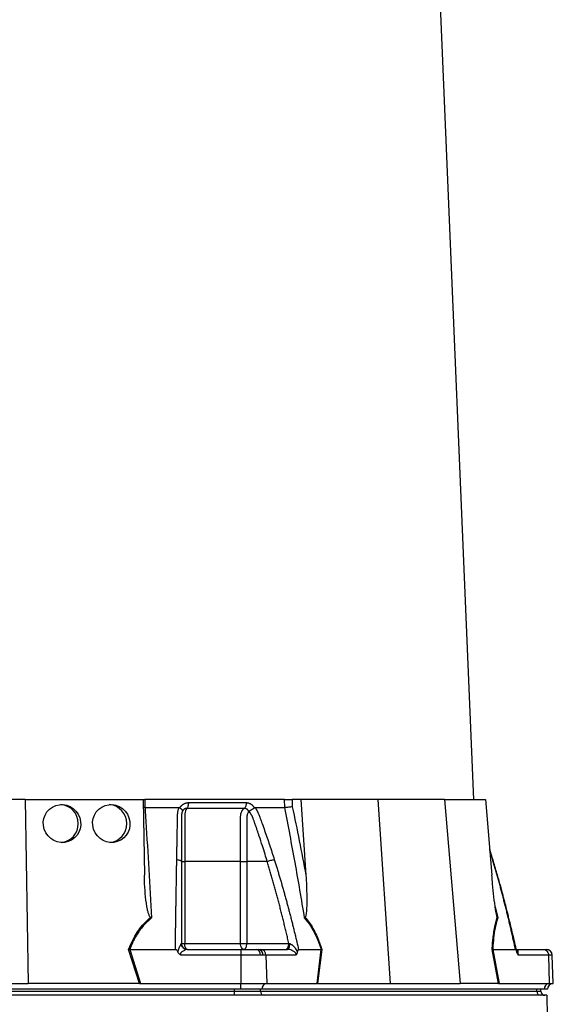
# Model space of a CAD drawing. Header units: millimetres. Extents: x 10 to 977, y 9 to 2126.
# Tile 4 of 7: x 488 to 756, y 575 to 1068. Entities that reach past the tile are written whole.
import ezdxf

# ---------------------------------------------------------------- set-up
doc = ezdxf.new("R2010")
doc.units = ezdxf.units.MM

msp = doc.modelspace()

# ---------------------------------------------------------------- linework, layer by layer
at = {"color": 7, "linetype": 'Continuous', "lineweight": 25}
for p, q in [((715.81, 677.2), (679.88, 1530.58)), ((491.15, 677.2), (424.46, 677.2)), ((491.15, 677.2), (492.75, 585.2)), ((491.15, 677.2), (550.23, 677.2)), ((550.23, 677.2), (550.89, 639.41)), ((550.4, 677.2), (551.11, 677.2)), ((551.11, 677.2), (551.14, 673.2)), ((621.04, 677.2), (551.11, 677.2)), ((621.14, 673.2), (621.04, 677.2)), ((624.86, 677.2), (624.95, 673.65)), ((629.21, 677.2), (624.86, 677.2)), ((629.21, 677.2), (631.74, 639.41)), ((667.81, 677.2), (629.21, 677.2)), ((667.81, 677.2), (673.98, 585.2)), ((701.15, 677.2), (667.81, 677.2)), ((701.15, 677.2), (708.92, 585.2)), ((701.15, 677.2), (721.63, 677.2)), ((721.63, 677.2), (724.83, 639.41)), ((551.14, 673.2), (550.3, 673.25)), ((568.66, 673.07), (568.74, 673.2)), ((605.83, 673.2), (605.9, 673.07)), ((725.38, 647.06), (723.75, 652.21)), ((571.07, 646.2), (571.07, 605.2)), ((599.03, 605.2), (599.03, 646.2)), ((612.41, 646.2), (602.19, 646.2)), ((602.19, 646.2), (602.19, 605.2)), ((548.37, 585.2), (543.02, 602.22)), ((543.61, 602.2), (543.6, 602.2)), ((543.6, 602.2), (548.95, 585.2)), ((543.61, 602.2), (566.4, 602.2)), ((569.4, 605.2), (571.07, 605.2)), ((571.07, 605.2), (599.03, 605.2)), ((572.32, 602.2), (599.26, 602.2)), ((599.03, 605.2), (602.19, 605.2)), ((599.26, 602.2), (606.93, 602.2)), ((602.19, 605.2), (623.2, 605.2)), ((606.93, 602.2), (607.95, 602.2)), ((607.95, 602.2), (609.13, 602.2)), ((609.13, 602.2), (622.6, 602.2)), ((628.07, 602.2), (639.46, 602.2)), ((637.31, 585.2), (639.47, 602.2)), ((639.8, 602.22), (637.64, 585.2)), ((639.47, 602.2), (639.46, 602.2)), ((728.21, 585.2), (725.02, 602.22)), ((725.26, 602.2), (728.45, 585.2)), ((725.27, 602.2), (725.26, 602.2)), ((725.27, 602.2), (736.66, 602.2)), ((737.12, 602.2), (750.58, 602.2)), ((750.58, 602.2), (752.11, 602.2)), ((599.26, 599.31), (569.19, 599.31)), ((599.26, 599.31), (599.26, 585.2)), ((608.95, 599.31), (599.26, 599.31)), ((610.24, 599.31), (608.95, 599.31)), ((611.73, 599.31), (610.24, 599.31)), ((611.73, 599.31), (612.15, 585.2)), ((626.76, 599.31), (611.73, 599.31)), ((753.18, 599.31), (738.15, 599.31)), ((753.18, 599.31), (753.61, 585.2)), ((755.6, 585.2), (755.11, 599.31)), ((599.26, 582.2), (316.35, 582.2)), ((422.86, 585.2), (492.75, 585.2)), ((548.06, 585.2), (492.75, 585.2)), ((548.37, 585.2), (548.95, 585.2)), ((548.95, 585.2), (599.26, 585.2)), ((596.08, 581.2), (596.08, 582.2)), ((599.26, 582.2), (599.26, 585.2)), ((599.26, 585.2), (612.15, 585.2)), ((609.65, 582.2), (599.26, 582.2)), ((609.07, 581.2), (609.07, 582.2)), ((751.1, 582.2), (609.65, 582.2)), ((612.15, 585.2), (637.31, 585.2)), ((637.31, 585.2), (637.64, 585.2)), ((637.84, 585.2), (673.98, 585.2)), ((673.98, 585.2), (708.92, 585.2)), ((728.1, 585.2), (708.92, 585.2)), ((728.21, 585.2), (728.45, 585.2)), ((728.45, 585.2), (753.61, 585.2)), ((747.35, 581.2), (747.35, 582.2)), ((749.36, 581.2), (749.36, 582.2)), ((752.71, 582.2), (751.1, 582.2)), ((753.61, 585.2), (755.6, 585.2)), ((319.53, 581.2), (596.08, 581.2)), ((596.08, 581.2), (609.07, 581.2)), ((596.08, 579.2), (596.08, 581.2)), ((609.07, 581.2), (747.35, 581.2))]:
    msp.add_line(p, q, dxfattribs=at)
at = {"color": 8, "linetype": 'Continuous', "lineweight": 25}
for p, q in [((725.25, 647.16), (723.77, 651.87)), ((725.25, 647.16), (725.36, 647.05)), ((725.36, 647.05), (725.25, 647.16)), ((726.55, 623.47), (727.81, 617.96)), ((755.11, 599.31), (753.18, 599.31)), ((747.35, 581.2), (749.36, 581.2))]:
    msp.add_line(p, q, dxfattribs=at)
at = {"color": 7, "linetype": 'Continuous', "lineweight": 25, "flags": 128}
for points in [[(572.4, 602.2), (572.14, 602.26), (571.89, 602.43), (571.66, 602.71), (571.46, 603.08), (571.29, 603.54), (571.17, 604.05), (571.09, 604.62), (571.07, 605.2)], [(600.69, 602.2), (600.37, 602.26), (600.06, 602.43), (599.77, 602.71), (599.52, 603.08), (599.31, 603.54), (599.16, 604.05), (599.06, 604.62), (599.03, 605.2)], [(600.69, 602.2), (600.99, 602.26), (601.27, 602.43), (601.53, 602.71), (601.75, 603.08), (601.94, 603.54), (602.08, 604.05), (602.16, 604.62), (602.19, 605.2)], [(622.6, 602.2), (622.8, 602.26), (623, 602.42), (623.19, 602.68), (623.35, 603.04), (623.48, 603.47), (623.59, 603.97), (623.65, 604.51), (623.68, 605.08)]]:
    msp.add_lwpolyline(points, dxfattribs=at)
at = {"color": 7, "linetype": 'Continuous', "lineweight": 25}
for centre, radius, start, end in [((508.42, 665.34), 9.37, 359.177, 86.4608), ((532.67, 665.33), 9.38, 359.1907, 85.1564), ((508.42, 665.07), 9.38, 274.8158, 0.8097), ((532.67, 665.07), 9.38, 276.1194, 0.7959), ((572.34, 605.18), 2.98, 181.9714, 269.6716), ((606.35, 599.65), 2.62, 352.5659, 77.2073), ((607.56, 599.54), 2.69, 354.9862, 81.6138), ((608.93, 599.4), 2.8, 357.9914, 85.78), ((752.11, 599.2), 3, 2, 90), ((612.48, 582.38), 2.84, 96.5779, 183.6099), ((753.93, 582.38), 2.84, 96.5777, 183.6098), ((755.71, 582.2), 3, 92, 180), ((610.95, 581.08), 1.88, 176.1896, 265.5971), ((749.22, 581.08), 1.88, 176.1898, 265.5968), ((751.36, 581.2), 2, 180, 270)]:
    msp.add_arc(centre, radius, start, end, dxfattribs=at)
for centre in [(509.64, 665.2), (534.31, 665.2)]:
    msp.add_ellipse(centre, major_axis=(-4.76, 8.29), ratio=0.974945, dxfattribs=at)
for centre, major_axis, ratio, start_param, end_param in [((549.6, 582.2), (17.02, -0.28), 0.175535, 1.645803, 1.664009), ((637.07, 582.2), (11.1, 0.22), 0.269565, 1.496149, 1.514355), ((728.87, 582.2), (5.92, -0.52), 0.499165, 1.726141, 1.744347)]:
    msp.add_ellipse(centre, major_axis=major_axis, ratio=ratio, start_param=start_param, end_param=end_param, dxfattribs=at)
for points, knots in [([(568.74, 673.2), (568.78, 673.27), (568.86, 673.4), (568.99, 673.59), (569.12, 673.78), (569.27, 673.96), (569.42, 674.12), (569.57, 674.29), (569.74, 674.44), (569.91, 674.58), (570.08, 674.72), (570.26, 674.85), (570.45, 674.97), (570.65, 675.08), (570.91, 675.22), (571.24, 675.37), (571.65, 675.5), (572.06, 675.6), (572.49, 675.66), (572.77, 675.67), (572.92, 675.67)], [0, 0, 0, 0, 0.044249, 0.088103, 0.131644, 0.174955, 0.21812, 0.261226, 0.304357, 0.347601, 0.391041, 0.434763, 0.478847, 0.523375, 0.568424, 0.654803, 0.740537, 0.826241, 0.912528, 1, 1, 1, 1]), ([(572.92, 675.67), (572.92, 675.39), (572.91, 675.1), (572.84, 674.51), (572.79, 674.22), (572.64, 673.7), (572.55, 673.47), (572.34, 673.08), (572.23, 672.92), (572.12, 672.81)], [0, 0, 0, 0, 0.25, 0.25, 0.5, 0.5, 0.75, 0.75, 1, 1, 1, 1]), ([(601.9, 675.67), (601.91, 675.39), (601.89, 675.09), (601.8, 674.51), (601.73, 674.22), (601.55, 673.7), (601.44, 673.47), (601.18, 673.08), (601.04, 672.92), (600.89, 672.81)], [0, 0, 0, 0, 0.25, 0.25, 0.5, 0.5, 0.75, 0.75, 1, 1, 1, 1]), ([(601.9, 675.67), (601.97, 675.67), (602.1, 675.67), (602.3, 675.66), (602.5, 675.63), (602.7, 675.6), (602.89, 675.55), (603.08, 675.5), (603.27, 675.44), (603.46, 675.36), (603.65, 675.28), (603.89, 675.16), (604.18, 674.99), (604.5, 674.76), (604.81, 674.51), (605.09, 674.22), (605.36, 673.91), (605.61, 673.57), (605.75, 673.33), (605.83, 673.2)], [0, 0, 0, 0, 0.043919, 0.087472, 0.13073, 0.173768, 0.216664, 0.259492, 0.30233, 0.345255, 0.388344, 0.431671, 0.51489, 0.596546, 0.677156, 0.757259, 0.837405, 0.91814, 1, 1, 1, 1]), ([(621.04, 677.2), (621.31, 677.2), (621.61, 677.2), (622.27, 677.2), (622.61, 677.2), (623.13, 677.2), (623.3, 677.2), (623.64, 677.2), (623.81, 677.2), (624.29, 677.2), (624.59, 677.2), (624.86, 677.2)], [0, 0, 0, 0, 0.25, 0.25, 0.5, 0.5, 0.625, 0.625, 0.75, 0.75, 1, 1, 1, 1]), ([(551.16, 673.2), (551.31, 670.88), (551.99, 660.58), (553.15, 642.2), (554.06, 626.06), (554.52, 617.96)], [0, 0, 0, 0, 0.127099, 0.56229, 1, 1, 1, 1]), ([(567.11, 647.16), (567.13, 647.85), (567.15, 649.22), (567.19, 651.27), (567.22, 653.31), (567.26, 655.33), (567.31, 657.95), (567.37, 661.15), (567.42, 664.31), (567.47, 666.82), (567.49, 668.31), (567.52, 669.37), (567.55, 669.97), (567.58, 670.48), (567.64, 670.99), (567.72, 671.51), (567.85, 672.09), (568, 672.65), (568.13, 673.02), (568.19, 673.2)], [0, 0, 0, 0, 0.077777, 0.1552, 0.232272, 0.308995, 0.385372, 0.530526, 0.674474, 0.747423, 0.819615, 0.846383, 0.869761, 0.889755, 0.906383, 0.929523, 0.9528, 0.976272, 1, 1, 1, 1]), ([(568.19, 673.2), (568.22, 673.2), (568.29, 673.2), (568.39, 673.18), (568.49, 673.16), (568.58, 673.12), (568.63, 673.08), (568.66, 673.07)], [0, 0, 0, 0, 0.212576, 0.416535, 0.614103, 0.807726, 1, 1, 1, 1]), ([(568.66, 673.07), (568.7, 673.04), (568.79, 672.98), (568.91, 672.89), (569.03, 672.8), (569.13, 672.72), (569.23, 672.64), (569.32, 672.55), (569.41, 672.47), (569.48, 672.4), (569.59, 672.28), (569.71, 672.14), (569.82, 671.97), (569.9, 671.82), (569.94, 671.7), (569.95, 671.6), (569.95, 671.51), (569.94, 671.44), (569.92, 671.37), (569.91, 671.32), (569.9, 671.3)], [0, 0, 0, 0, 0.0486522, 0.0964893, 0.1433903, 0.189242, 0.2339407, 0.2773919, 0.3195116, 0.3602249, 0.3994652, 0.5061737, 0.6030824, 0.689684, 0.7658152, 0.8315822, 0.8872965, 0.9334411, 0.9706863, 1, 1, 1, 1]), ([(569.85, 671.18), (569.83, 671.1), (569.78, 670.96), (569.72, 670.75), (569.66, 670.53), (569.61, 670.31), (569.56, 670.09), (569.52, 669.87), (569.49, 669.65), (569.46, 669.44), (569.44, 669.22), (569.42, 669.01), (569.41, 668.8), (569.4, 668.6), (569.4, 668.35), (569.4, 668.06), (569.4, 667.73), (569.4, 667.39), (569.4, 667.06), (569.4, 666.78), (569.4, 666.54), (569.4, 666.3), (569.4, 665.99), (569.4, 665.61), (569.4, 664.77), (569.4, 663.53), (569.4, 661.93), (569.4, 660.39), (569.4, 658.4), (569.4, 656.02), (569.4, 653.28), (569.4, 650.74), (569.4, 648.4), (569.4, 646.91), (569.4, 646.2)], [0, 0, 0, 0, 0.010662, 0.021198, 0.031594, 0.041839, 0.051919, 0.061821, 0.071533, 0.08104, 0.09033, 0.099392, 0.108213, 0.116783, 0.125091, 0.138719, 0.152205, 0.165558, 0.178786, 0.1919, 0.198167, 0.207477, 0.219813, 0.235151, 0.25346, 0.319418, 0.382864, 0.443812, 0.502275, 0.618272, 0.726011, 0.825493, 0.916782, 1, 1, 1, 1]), ([(572.12, 672.81), (572.07, 672.81), (571.97, 672.81), (571.83, 672.8), (571.68, 672.78), (571.54, 672.75), (571.4, 672.71), (571.26, 672.66), (571.12, 672.61), (570.91, 672.5), (570.67, 672.34), (570.41, 672.1), (570.22, 671.86), (570.07, 671.65), (569.97, 671.46), (569.92, 671.34), (569.9, 671.29)], [0, 0, 0, 0, 0.053313, 0.106595, 0.159871, 0.213165, 0.266504, 0.319912, 0.373414, 0.427035, 0.564482, 0.685233, 0.789261, 0.876464, 0.946724, 1, 1, 1, 1]), ([(572.12, 672.81), (572.05, 672.72), (571.83, 672.4), (571.48, 671.55), (571.16, 670.17), (571.05, 668.66), (571.08, 666.18), (571.07, 663.87), (571.07, 661.92), (571.07, 661.43), (571.07, 657.34), (571.07, 652.29), (571.07, 647.26), (571.07, 646.2)], [0, 0, 0, 0, 0.023775, 0.080089, 0.137234, 0.194941, 0.243599, 0.404386, 0.444584, 0.454632, 0.457146, 0.885499, 1, 1, 1, 1]), ([(600.89, 672.81), (599.82, 672.81), (597.52, 672.81), (594.15, 672.81), (590.55, 672.81), (588.07, 672.81), (585.47, 672.81), (582.97, 672.81), (579.26, 672.81), (575.73, 672.81), (573.27, 672.81), (572.12, 672.81)], [0.7589111, 0.7589111, 0.7589111, 0.7589111, 0.7820302, 0.8131687, 0.8443073, 0.8754458, 0.8754458, 0.9065844, 0.9377229, 0.9688615, 0.9919807, 0.9919807, 0.9919807, 0.9919807]), ([(599.03, 646.2), (599.03, 648.2), (599.03, 653.7), (599.03, 659.22), (599.04, 664.23), (599.06, 666.18), (599.01, 668.66), (599.19, 670.17), (599.71, 671.55), (600.33, 672.4), (600.76, 672.72), (600.89, 672.81)], [0, 0, 0, 0, 0.2159035, 0.5937612, 0.5956143, 0.7564038, 0.8050569, 0.8627666, 0.9199114, 0.9762245, 1, 1, 1, 1]), ([(603.12, 671.29), (603.11, 671.33), (603.08, 671.41), (603.01, 671.54), (602.92, 671.69), (602.8, 671.86), (602.66, 672.03), (602.48, 672.21), (602.27, 672.39), (602.02, 672.54), (601.75, 672.67), (601.47, 672.76), (601.19, 672.81), (600.99, 672.81), (600.89, 672.81)], [0, 0, 0, 0, 0.0385037, 0.0865137, 0.1440338, 0.2110288, 0.2874492, 0.3732496, 0.4684049, 0.5729224, 0.680036, 0.786786, 0.8933735, 1, 1, 1, 1]), ([(603.16, 671.12), (603.07, 671.05), (602.94, 670.94), (602.7, 670.63), (602.46, 670.14), (602.25, 669.35), (602.17, 668.35), (602.22, 666.15), (602.19, 663.87), (602.19, 661.92), (602.19, 661.43), (602.19, 657.34), (602.19, 652.29), (602.19, 647.26), (602.19, 646.2)], [0, 0, 0, 0, 0.017268, 0.0233499, 0.0548804, 0.0885667, 0.1230968, 0.1726696, 0.3485378, 0.392506, 0.4034968, 0.406244, 0.8747709, 1, 1, 1, 1]), ([(603.14, 671.3), (603.15, 671.31), (603.18, 671.34), (603.22, 671.38), (603.27, 671.42), (603.34, 671.47), (603.42, 671.52), (603.51, 671.57), (603.62, 671.63), (603.74, 671.7), (603.87, 671.77), (604.02, 671.85), (604.18, 671.94), (604.35, 672.04), (604.54, 672.15), (604.74, 672.28), (604.96, 672.42), (605.2, 672.57), (605.43, 672.73), (605.67, 672.9), (605.82, 673.01), (605.9, 673.07)], [0, 0, 0, 0, 0.017248, 0.037456, 0.060913, 0.087838, 0.118407, 0.152763, 0.191026, 0.233291, 0.279627, 0.330072, 0.384627, 0.443251, 0.505852, 0.572276, 0.648655, 0.730209, 0.816408, 0.906598, 1, 1, 1, 1]), ([(612.41, 646.2), (612.04, 647.42), (611.24, 650.06), (609.91, 654.29), (608.76, 657.78), (607.89, 660.38), (607.37, 661.92), (606.83, 663.52), (606.39, 664.79), (606.07, 665.7), (605.88, 666.24), (605.69, 666.77), (605.49, 667.31), (605.3, 667.84), (605.14, 668.27), (605.02, 668.6), (604.91, 668.83), (604.79, 669.06), (604.66, 669.31), (604.51, 669.56), (604.34, 669.82), (604.15, 670.09), (603.95, 670.36), (603.74, 670.63), (603.51, 670.91), (603.35, 671.09), (603.26, 671.18)], [0, 0, 0, 0, 0.1430849, 0.3087961, 0.4974272, 0.5558348, 0.6167425, 0.6801666, 0.746121, 0.7674049, 0.7887232, 0.8100742, 0.8314556, 0.8528654, 0.8743009, 0.8830022, 0.8923359, 0.9022824, 0.9128154, 0.9239043, 0.9355143, 0.9476077, 0.9601447, 0.9730839, 0.986383, 1, 1, 1, 1]), ([(605.9, 673.07), (605.92, 673.08), (605.96, 673.11), (606.03, 673.14), (606.1, 673.17), (606.17, 673.19), (606.25, 673.2), (606.3, 673.2), (606.32, 673.2)], [0, 0, 0, 0, 0.160202, 0.321039, 0.484027, 0.650625, 0.822199, 1, 1, 1, 1]), ([(606.32, 673.2), (606.4, 673.1), (606.54, 672.89), (606.74, 672.58), (606.94, 672.26), (607.12, 671.94), (607.3, 671.62), (607.47, 671.3), (607.64, 670.97), (607.79, 670.65), (607.98, 670.23), (608.22, 669.64), (608.54, 668.79), (608.93, 667.73), (609.37, 666.52), (610.11, 664.5), (611.11, 661.68), (612.36, 658.08), (613.58, 654.46), (614.77, 650.83), (615.55, 648.39), (615.94, 647.16)], [0, 0, 0, 0, 0.0134228, 0.0267382, 0.0399565, 0.0530881, 0.0661437, 0.0791341, 0.0920702, 0.1049632, 0.1178244, 0.141662, 0.1728313, 0.2170572, 0.2634911, 0.3121266, 0.4491557, 0.58733, 0.7237611, 0.8613131, 1, 1, 1, 1]), ([(631.09, 617.96), (629.58, 627.22), (628, 636.46), (624.69, 654.87), (622.95, 664.05), (621.13, 673.2)], [0, 0, 0, 0, 0.5, 0.5, 1, 1, 1, 1]), ([(624.95, 673.65), (624.94, 673.65), (624.66, 673.59), (624.03, 673.48), (623, 673.35), (621.99, 673.25), (621.42, 673.22), (621.14, 673.2)], [0, 0, 0, 0, 0.005471, 0.269785, 0.513892, 0.756927, 1, 1, 1, 1]), ([(566.4, 602.2), (566.41, 603.04), (566.43, 604.71), (566.47, 607.2), (566.51, 609.68), (566.54, 612.14), (566.58, 614.59), (566.62, 617.02), (566.65, 619.43), (566.69, 621.83), (566.73, 624.21), (566.77, 626.58), (566.8, 628.93), (566.84, 631.27), (566.88, 633.58), (566.92, 635.89), (566.96, 638.17), (567, 640.44), (567.04, 642.7), (567.07, 644.94), (567.1, 646.42), (567.11, 647.16)], [0, 0, 0, 0, 0.055211, 0.110128, 0.164753, 0.219086, 0.273129, 0.326884, 0.38035, 0.43353, 0.486425, 0.539036, 0.591365, 0.643413, 0.695181, 0.746671, 0.797884, 0.848822, 0.899487, 0.949879, 1, 1, 1, 1]), ([(567.11, 647.16), (567.41, 647.14), (567.72, 647.1), (568.28, 646.98), (568.55, 646.9), (568.97, 646.72), (569.14, 646.62), (569.35, 646.41), (569.4, 646.3), (569.4, 646.2)], [0, 0, 0, 0, 0.25, 0.25, 0.5, 0.5, 0.75, 0.75, 1, 1, 1, 1]), ([(569.4, 646.2), (569.4, 645.49), (569.4, 644.07), (569.4, 641.92), (569.4, 639.75), (569.4, 637.57), (569.4, 635.37), (569.4, 633.15), (569.4, 630.91), (569.4, 628.66), (569.4, 626.39), (569.4, 624.11), (569.4, 621.8), (569.4, 619.48), (569.4, 617.14), (569.4, 614.79), (569.4, 612.42), (569.4, 610.03), (569.4, 607.62), (569.4, 606.01), (569.4, 605.2)], [0, 0, 0, 0, 0.0526354, 0.1056085, 0.1589205, 0.2125726, 0.2665659, 0.3209015, 0.3755805, 0.4306039, 0.4859727, 0.541688, 0.5977508, 0.6541621, 0.7109228, 0.7680338, 0.8254961, 0.8833107, 0.9414784, 1, 1, 1, 1]), ([(569.4, 646.2), (569.4, 646.2), (569.56, 646.2), (570.14, 646.2), (570.57, 646.2), (571.07, 646.2)], [0, 0, 0, 0, 0.5, 0.5, 1, 1, 1, 1]), ([(599.03, 646.2), (599.49, 646.2), (600.04, 646.2), (601.15, 646.2), (601.71, 646.2), (602.19, 646.2)], [0, 0, 0, 0, 0.5, 0.5, 1, 1, 1, 1]), ([(612.41, 646.2), (612.66, 646.3), (612.95, 646.41), (613.58, 646.62), (613.92, 646.72), (614.57, 646.9), (614.9, 646.98), (615.47, 647.1), (615.73, 647.14), (615.94, 647.16)], [0, 0, 0, 0, 0.25, 0.25, 0.5, 0.5, 0.75, 0.75, 1, 1, 1, 1]), ([(623.2, 605.2), (623.01, 606.06), (622.61, 607.76), (622.02, 610.31), (621.41, 612.84), (620.8, 615.34), (620.19, 617.83), (619.57, 620.3), (618.95, 622.75), (618.32, 625.18), (617.68, 627.6), (617.04, 629.99), (616.4, 632.36), (615.75, 634.72), (615.09, 637.05), (614.43, 639.37), (613.76, 641.66), (613.09, 643.94), (612.64, 645.45), (612.41, 646.2)], [0, 0, 0, 0, 0.061953, 0.123509, 0.18467, 0.245435, 0.305808, 0.365787, 0.425376, 0.484574, 0.543383, 0.601804, 0.659839, 0.717488, 0.774754, 0.831636, 0.888137, 0.944258, 1, 1, 1, 1]), ([(615.94, 647.16), (616.15, 646.49), (616.57, 645.15), (617.19, 643.13), (617.81, 641.09), (618.42, 639.04), (619.03, 636.98), (619.63, 634.9), (620.23, 632.81), (620.82, 630.71), (621.41, 628.6), (621.99, 626.47), (622.57, 624.33), (623.14, 622.17), (623.71, 620.01), (624.27, 617.83), (624.83, 615.63), (625.38, 613.43), (625.93, 611.21), (626.47, 608.97), (627.01, 606.73), (627.54, 604.47), (627.89, 602.96), (628.07, 602.2)], [0, 0, 0, 0, 0.045336, 0.090894, 0.136674, 0.182678, 0.228907, 0.275362, 0.322044, 0.368954, 0.416093, 0.463462, 0.511063, 0.558896, 0.606962, 0.655262, 0.703798, 0.752569, 0.801578, 0.850824, 0.900309, 0.950034, 1, 1, 1, 1]), ([(736.66, 602.2), (736.48, 603.04), (736.12, 604.71), (735.56, 607.2), (735, 609.68), (734.44, 612.14), (733.87, 614.59), (733.29, 617.02), (732.71, 619.43), (732.12, 621.83), (731.52, 624.21), (730.92, 626.58), (730.32, 628.93), (729.7, 631.27), (729.09, 633.58), (728.46, 635.89), (727.83, 638.17), (727.2, 640.44), (726.55, 642.7), (725.9, 644.94), (725.46, 646.42), (725.25, 647.16)], [0, 0, 0, 0, 0.055211, 0.1101282, 0.1647529, 0.2190862, 0.2731293, 0.3268835, 0.38035, 0.4335301, 0.4864251, 0.5390363, 0.5913651, 0.6434129, 0.6951811, 0.7466711, 0.7978843, 0.8488223, 0.8994865, 0.9498786, 1, 1, 1, 1]), ([(737.27, 601.24), (736.94, 602.7), (736.28, 605.66), (735.3, 609.88), (734.39, 613.7), (733.61, 616.87), (732.97, 619.47), (732.31, 622.1), (731.49, 625.28), (730.39, 629.45), (729.01, 634.53), (727.33, 640.51), (726.06, 644.77), (725.38, 647.06)], [0, 0, 0, 0, 0.094551, 0.191235, 0.273987, 0.342803, 0.397681, 0.443649, 0.5146, 0.605701, 0.716955, 0.848375, 1, 1, 1, 1]), ([(554.02, 618.2), (553.94, 618.26), (553.64, 618.47), (553.23, 619.31), (552.79, 620.56), (552.11, 623.73), (551.41, 628.52), (551.03, 634.29), (550.93, 637.92), (550.89, 639.41)], [0, 0, 0, 0, 0.0143562, 0.0496269, 0.1243711, 0.1994397, 0.4963827, 0.7937534, 1, 1, 1, 1]), ([(631.74, 639.41), (631.87, 637.6), (631.96, 635.8), (632.11, 632.2), (632.16, 630.4), (632.19, 627.7), (632.2, 626.81), (632.18, 625.02), (632.16, 624.12), (632.11, 622.79), (632.09, 622.34), (632.03, 621.46), (632, 621.02), (631.9, 620.15), (631.85, 619.72), (631.73, 619.09), (631.68, 618.88), (631.59, 618.59), (631.56, 618.5), (631.47, 618.33), (631.43, 618.25), (631.36, 618.2)], [0, 0, 0, 0, 0.25, 0.25, 0.5, 0.5, 0.625, 0.625, 0.75, 0.75, 0.8125, 0.8125, 0.875, 0.875, 0.9375, 0.9375, 0.96875, 0.96875, 0.984375, 0.984375, 1, 1, 1, 1]), ([(727.58, 618.2), (727.54, 618.26), (727.43, 618.47), (727.22, 619.31), (726.97, 620.56), (726.48, 623.73), (725.86, 628.52), (725.28, 634.29), (724.96, 637.92), (724.83, 639.41)], [0, 0, 0, 0, 0.014357, 0.049628, 0.124372, 0.19944, 0.496383, 0.793754, 1, 1, 1, 1]), ([(543.02, 602.22), (543.28, 602.87), (544.26, 605.33), (546.05, 608.91), (548.63, 612.74), (551.15, 615.73), (553.09, 617.4), (554.02, 618.2)], [0, 0, 0, 0, 0.106661, 0.403143, 0.607796, 0.812343, 1, 1, 1, 1]), ([(554.52, 617.96), (553.07, 616.69), (550.13, 614.1), (546.81, 609.24), (544.77, 605.16), (543.84, 602.79), (543.61, 602.2)], [0, 0, 0, 0, 0.297892, 0.606735, 0.903183, 1, 1, 1, 1]), ([(554.52, 617.96), (554.52, 617.96), (554.35, 618.04), (554.18, 618.12), (554.02, 618.2)], [0, 0, 0, 0, 0.022126, 1, 1, 1, 1]), ([(631.36, 618.2), (631.27, 618.12), (631.17, 618.04), (631.09, 617.96), (631.09, 617.96)], [0, 0, 0, 0, 0.977891, 1, 1, 1, 1]), ([(639.46, 602.2), (639.27, 602.79), (638.47, 605.16), (636.84, 609.18), (634.29, 614.04), (632.17, 616.64), (631.09, 617.96)], [0, 0, 0, 0, 0.096818, 0.393268, 0.691599, 1, 1, 1, 1]), ([(631.36, 618.2), (632.03, 617.4), (633.43, 615.73), (635.31, 612.74), (637.3, 608.91), (638.75, 605.33), (639.58, 602.87), (639.8, 602.22)], [0, 0, 0, 0, 0.1876569, 0.3922037, 0.5968573, 0.8933391, 1, 1, 1, 1]), ([(725.02, 602.22), (725.06, 602.88), (725.2, 605.33), (725.54, 608.91), (726.14, 612.74), (726.78, 615.73), (727.32, 617.4), (727.58, 618.2)], [0, 0, 0, 0, 0.1066772, 0.403092, 0.6077706, 0.8123424, 1, 1, 1, 1]), ([(727.81, 617.96), (727.4, 616.69), (726.59, 614.1), (725.82, 609.24), (725.44, 605.16), (725.3, 602.79), (725.27, 602.2)], [0, 0, 0, 0, 0.297916, 0.606787, 0.903164, 1, 1, 1, 1]), ([(727.81, 617.96), (727.8, 617.96), (727.72, 618.04), (727.65, 618.12), (727.58, 618.2)], [0, 0, 0, 0, 0.022111, 1, 1, 1, 1]), ([(567.71, 600.79), (567.67, 600.9), (567.5, 601.26), (567.23, 601.7), (566.86, 602.06), (566.61, 602.18), (566.46, 602.2), (566.42, 602.2)], [0, 0, 0, 0, 0.171807, 0.597024, 0.766212, 0.93736, 1, 1, 1, 1]), ([(567.71, 600.79), (567.73, 600.87), (567.79, 601.29), (568.08, 602.34), (568.6, 603.58), (569.07, 604.56), (569.29, 604.96), (569.35, 605.06), (569.36, 605.08)], [0, 0, 0, 0, 0.0440604, 0.2243762, 0.5925862, 0.8113834, 0.9611846, 1, 1, 1, 1]), ([(572.32, 602.2), (572.32, 602.2), (572.26, 602.2), (572.08, 602.16), (571.64, 602.01), (570.84, 601.67), (569.86, 601.15), (569.17, 600.57), (568.96, 600.23), (568.9, 599.99), (568.92, 599.76), (569.03, 599.52), (569.14, 599.39), (569.19, 599.31), (569.19, 599.31)], [0, 0, 0, 0, 0.0000102, 0.1190928, 0.1714991, 0.3642736, 0.6638765, 0.7848179, 0.8369307, 0.8702052, 0.9125012, 0.9532894, 0.9999883, 1, 1, 1, 1]), ([(572.4, 602.2), (572.01, 602.2), (571.61, 602.28), (570.89, 602.58), (570.55, 602.8), (570, 603.36), (569.78, 603.69), (569.48, 604.42), (569.4, 604.81), (569.4, 605.2)], [0, 0, 0, 0, 0.25, 0.25, 0.5, 0.5, 0.75, 0.75, 1, 1, 1, 1]), ([(599.26, 602.2), (599.26, 602.15), (599.26, 602.05), (599.26, 601.27), (599.26, 600.3), (599.26, 599.63), (599.26, 599.31)], [0, 0, 0, 0, 0.270701, 0.562317, 0.789298, 1, 1, 1, 1]), ([(621.7, 602.2), (621.9, 602.2), (622.1, 602.28), (622.46, 602.58), (622.63, 602.8), (622.9, 603.36), (623.02, 603.69), (623.17, 604.42), (623.2, 604.81), (623.2, 605.2)], [0, 0, 0, 0, 0.25, 0.25, 0.5, 0.5, 0.75, 0.75, 1, 1, 1, 1]), ([(626.76, 599.31), (626.78, 599.38), (626.83, 599.53), (626.85, 599.77), (626.81, 600.03), (626.71, 600.26), (626.48, 600.58), (625.85, 601.15), (624.89, 601.67), (623.76, 602.06), (623.03, 602.19), (622.69, 602.2), (622.6, 602.2)], [0, 0, 0, 0, 0.046706, 0.091703, 0.129796, 0.175967, 0.215138, 0.336067, 0.635642, 0.828398, 0.953946, 1, 1, 1, 1]), ([(623.68, 605.08), (623.96, 604.97), (624.3, 604.85), (624.95, 604.4), (625.86, 603.57), (626.75, 602.34), (627.27, 601.29), (627.42, 600.87), (627.45, 600.79)], [0, 0, 0, 0, 0.157455, 0.188361, 0.407229, 0.775554, 0.955925, 1, 1, 1, 1]), ([(628.07, 602.2), (628.03, 602.19), (627.94, 602.17), (627.79, 601.97), (627.61, 601.52), (627.51, 601.07), (627.45, 600.79)], [0, 0, 0, 0, 0.116924, 0.269186, 0.540259, 1, 1, 1, 1]), ([(639.8, 602.22), (639.8, 602.22), (639.67, 602.22), (639.57, 602.21), (639.47, 602.2)], [0, 0, 0, 0, 0.023795, 1, 1, 1, 1]), ([(725.26, 602.2), (725.18, 602.21), (725.09, 602.22), (725.02, 602.22), (725.02, 602.22)], [0, 0, 0, 0, 0.976152, 1, 1, 1, 1]), ([(737.36, 600.79), (737.34, 600.9), (737.24, 601.26), (737.1, 601.7), (736.9, 602.06), (736.77, 602.18), (736.69, 602.2), (736.67, 602.2)], [0, 0, 0, 0, 0.171802, 0.597022, 0.766193, 0.937354, 1, 1, 1, 1]), ([(737.12, 602.2), (737.12, 602.2), (737.22, 602.2), (737.47, 602.16), (737.72, 602.01), (737.93, 601.67), (737.91, 601.15), (737.86, 600.57), (737.88, 600.23), (737.91, 599.99), (737.97, 599.76), (738.06, 599.53), (738.12, 599.37), (738.15, 599.31), (738.15, 599.31)], [0, 0, 0, 0, 0.000011, 0.119088, 0.171494, 0.364272, 0.663875, 0.784814, 0.836928, 0.870202, 0.912498, 0.953287, 0.999985, 1, 1, 1, 1]), ([(737.36, 600.79), (737.35, 600.87), (737.3, 601.11), (737.24, 601.33), (737.21, 601.48)], [0, 0, 0, 0, 0.344965, 1, 1, 1, 1]), ([(750.58, 602.2), (750.94, 602.15), (751.69, 602.05), (752.55, 601.27), (753.07, 600.3), (753.14, 599.63), (753.18, 599.31)], [0, 0, 0, 0, 0.270697, 0.562316, 0.789298, 1, 1, 1, 1]), ([(569.19, 599.31), (569.11, 599.35), (569.03, 599.39), (568.88, 599.48), (568.8, 599.53), (568.58, 599.67), (568.45, 599.78), (568.19, 600.03), (568.07, 600.17), (567.87, 600.47), (567.79, 600.63), (567.71, 600.79)], [0, 0, 0, 0, 0.125, 0.125, 0.25, 0.25, 0.5, 0.5, 0.75, 0.75, 1, 1, 1, 1]), ([(627.45, 600.79), (627.42, 600.63), (627.39, 600.47), (627.29, 600.18), (627.24, 600.04), (627.12, 599.79), (627.05, 599.68), (626.91, 599.48), (626.84, 599.39), (626.76, 599.31)], [0, 0, 0, 0, 0.25, 0.25, 0.5, 0.5, 0.75, 0.75, 1, 1, 1, 1]), ([(738.15, 599.31), (738.15, 599.31), (738.11, 599.34), (737.93, 599.53), (737.62, 599.95), (737.45, 600.51), (737.36, 600.79)], [0, 0, 0, 0, 0.00592, 0.105178, 0.552673, 1, 1, 1, 1]), ([(605.09, 579.2), (604.17, 579.2), (602.32, 579.2), (599.02, 579.2), (595.35, 579.2), (591.43, 579.2), (584.88, 579.2), (548.65, 579.2), (489.87, 579.2), (416.64, 579.2), (367.25, 579.2), (338.14, 579.2), (326.22, 579.2), (320.23, 579.2), (316.62, 579.2), (313.27, 579.2), (310.3, 579.2), (307.76, 579.2), (305.51, 579.2), (299.68, 579.2), (278.15, 579.2), (242.76, 579.2), (206.75, 579.2), (184.19, 579.2), (174.08, 579.2), (169.07, 579.2), (166.48, 579.2), (164.36, 579.2), (163.23, 579.2), (163.22, 579.2), (163.22, 579.2)], [0, 0, 0, 0, 0.005219, 0.010589, 0.0172, 0.023846, 0.030495, 0.050453, 0.207769, 0.328876, 0.422219, 0.458492, 0.476628, 0.482765, 0.488897, 0.494956, 0.500181, 0.505557, 0.510781, 0.516157, 0.559233, 0.73154, 0.863717, 0.929805, 0.962855, 0.971245, 0.979695, 0.988012, 0.996219, 1, 1, 1, 1]), ([(752.41, 579.2), (752.42, 579.2), (752.5, 579.2), (752.13, 579.2), (751.29, 579.2), (746.05, 579.2), (732.05, 579.2), (709.93, 579.2), (675.51, 579.2), (644.02, 579.2), (620.41, 579.2), (613.13, 579.2), (611.22, 579.2), (609.52, 579.2), (607.47, 579.2), (605.89, 579.2), (605.09, 579.2)], [0, 0, 0, 0, 0.001972, 0.012725, 0.023176, 0.033921, 0.125935, 0.309963, 0.493999, 0.827843, 0.943245, 0.962101, 0.971582, 0.981031, 0.990407, 1, 1, 1, 1]), ([(755.3, 490.2), (755.17, 494.46), (754.89, 503.25), (754.44, 516.85), (753.98, 531.28), (753.49, 546.52), (752.98, 562.59), (752.63, 573.57), (752.45, 579.2)], [0, 0, 0, 0, 0.143667, 0.296485, 0.458497, 0.629736, 0.810229, 1, 1, 1, 1])]:
    msp.add_open_spline(points, degree=3, knots=knots, dxfattribs=at)
for points in [[(572.92, 675.67), (582.93, 675.67), (592.61, 675.67), (601.9, 675.67)], [(551.15, 673.2), (554.03, 673.2), (559.76, 673.2), (565.39, 673.2), (568.19, 673.2)], [(606.32, 673.2), (608.86, 673.2), (613.86, 673.2), (618.73, 673.2), (621.13, 673.2)], [(624.95, 673.65), (627.36, 662.29), (629.62, 650.87), (631.74, 639.41)], [(599.03, 646.2), (590.06, 646.2), (580.72, 646.2), (571.07, 646.2)], [(543.6, 602.2), (543.4, 602.21), (543.21, 602.22), (543.02, 602.22)], [(569.36, 605.08), (569.39, 605.12), (569.4, 605.16), (569.4, 605.2)], [(623.2, 605.2), (623.36, 605.16), (623.52, 605.12), (623.68, 605.08)]]:
    msp.add_open_spline(points, degree=3, dxfattribs=at)

doc.saveas('drawing.dxf')
